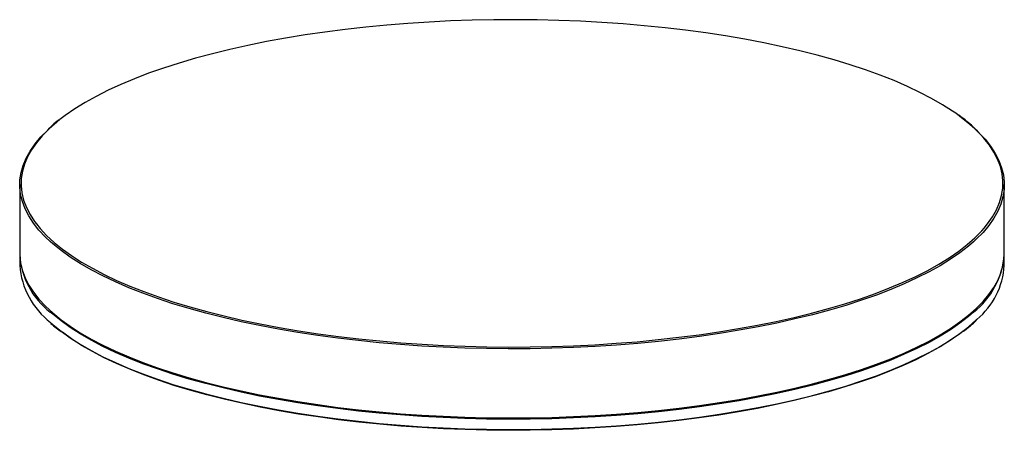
# Paper-space layout '_Dimétrica' of a CAD drawing. Header units: millimetres. Extents: x -72 to 73, y -24 to 36.
import ezdxf

# ---------------------------------------------------------------- set-up
doc = ezdxf.new("R2010")
doc.units = ezdxf.units.MM

psp = doc.layouts.new('_Dimétrica')

# ---------------------------------------------------------------- linework, layer by layer
at = {"color": 7, "linetype": 'Continuous', "lineweight": 25}
for p, q in [((-72.5, 12.07), (-72.5, 1.89)), ((72.5, 1.89), (72.5, 12.07)), ((-72.5, 1.7), (-72.5, 0.19)), ((72.5, 0.19), (72.5, 1.7))]:
    psp.add_line(p, q, dxfattribs=at)
at = {"color": 7, "linetype": 'Continuous', "lineweight": 25, "flags": 128}
for points in [[(65.35, 22.57), (64.87, 22.9), (63.4, 23.84), (61.8, 24.77), (60.08, 25.66), (58.24, 26.54), (56.29, 27.38), (54.23, 28.2), (52.06, 28.98), (49.79, 29.73), (47.42, 30.45), (44.96, 31.13), (42.41, 31.77), (39.78, 32.38), (37.07, 32.95), (34.29, 33.47), (31.44, 33.96), (28.53, 34.4), (25.56, 34.8), (22.55, 35.15), (19.48, 35.46), (16.39, 35.73), (13.25, 35.95), (10.1, 36.12), (6.92, 36.25), (3.73, 36.32), (0.53, 36.36), (-2.66, 36.34), (-5.86, 36.28), (-9.04, 36.17), (-12.2, 36.01), (-15.34, 35.81), (-18.45, 35.56), (-21.53, 35.26), (-24.56, 34.92), (-27.54, 34.54), (-30.47, 34.11), (-33.34, 33.64), (-36.15, 33.13), (-38.88, 32.57), (-41.54, 31.98), (-44.12, 31.35), (-46.61, 30.68), (-49.01, 29.97), (-51.31, 29.24), (-53.51, 28.46), (-55.61, 27.66), (-57.6, 26.82), (-59.48, 25.96), (-61.24, 25.07), (-62.88, 24.15), (-64.4, 23.21), (-65.79, 22.25), (-66.57, 21.66)], [(-67.99, 3.68), (-68.72, 4.36), (-69.67, 5.38), (-70.49, 6.42), (-71.17, 7.46), (-71.71, 8.52), (-72.11, 9.58), (-72.37, 10.64), (-72.49, 11.71), (-72.47, 12.78), (-72.3, 13.85), (-72, 14.91), (-71.55, 15.97), (-70.96, 17.02), (-70.23, 18.06), (-69.37, 19.09), (-68.37, 20.11), (-68.05, 20.41)], [(67.94, 20.51), (68.72, 19.77), (69.67, 18.75), (70.49, 17.72), (71.17, 16.67), (71.71, 15.62), (72.11, 14.56), (72.37, 13.49), (72.49, 12.42), (72.47, 11.35), (72.3, 10.29), (72, 9.22), (71.55, 8.16), (70.96, 7.11), (70.23, 6.07), (69.37, 5.04), (68.37, 4.03), (67.96, 3.65)], [(-70.04, 6.28), (-69.48, 5.59), (-68.53, 4.57), (-67.44, 3.57), (-66.22, 2.58), (-64.87, 1.62), (-63.4, 0.67), (-61.8, -0.25), (-60.08, -1.15), (-58.24, -2.02), (-56.29, -2.87), (-54.23, -3.68), (-52.06, -4.47), (-49.79, -5.22), (-47.42, -5.94), (-44.96, -6.62), (-42.41, -7.26), (-39.78, -7.87), (-37.07, -8.43), (-34.29, -8.96), (-31.44, -9.45), (-28.53, -9.89), (-25.56, -10.29)], [(-25.56, -10.29), (-22.55, -10.64), (-19.48, -10.95), (-16.39, -11.22), (-13.25, -11.44), (-10.1, -11.61), (-6.92, -11.73), (-3.73, -11.81), (-0.53, -11.84), (2.66, -11.83), (5.86, -11.76), (9.04, -11.65), (12.2, -11.5), (15.34, -11.29), (18.45, -11.05), (21.53, -10.75), (24.56, -10.41), (27.54, -10.03), (30.47, -9.6), (33.34, -9.13), (36.15, -8.61), (38.88, -8.06), (41.54, -7.47), (44.12, -6.84), (46.61, -6.17), (49.01, -5.46), (51.31, -4.72), (53.51, -3.95), (55.61, -3.14), (57.6, -2.31), (59.48, -1.45), (61.24, -0.55), (62.88, 0.36), (64.4, 1.3), (65.79, 2.26), (67.05, 3.24), (68.18, 4.24), (69.18, 5.25), (69.55, 5.67)], [(-72.5, 1.89), (-72.49, 1.53), (-72.37, 0.46), (-72.11, -0.6), (-71.71, -1.67), (-71.17, -2.72), (-70.49, -3.76), (-69.67, -4.8), (-68.72, -5.82), (-67.63, -6.82), (-66.41, -7.81), (-65.05, -8.78), (-63.57, -9.73), (-61.97, -10.66), (-60.24, -11.56), (-58.4, -12.43), (-56.44, -13.28), (-54.38, -14.1), (-52.2, -14.88), (-49.93, -15.64), (-47.55, -16.36), (-45.08, -17.04), (-42.53, -17.69), (-39.89, -18.29), (-37.17, -18.86), (-34.38, -19.39), (-31.53, -19.88), (-28.61, -20.32), (-25.63, -20.72)], [(-25.63, -20.72), (-22.61, -21.08), (-19.54, -21.39), (-16.43, -21.65), (-13.29, -21.87), (-10.13, -22.04), (-6.94, -22.17), (-3.74, -22.25), (-0.54, -22.28), (2.67, -22.26), (5.87, -22.2), (9.06, -22.09), (12.24, -21.93), (15.39, -21.73), (18.51, -21.48), (21.59, -21.18), (24.63, -20.84), (27.62, -20.46), (30.56, -20.03), (33.44, -19.56), (36.25, -19.04), (38.99, -18.49), (41.66, -17.89), (44.24, -17.26), (46.74, -16.59), (49.14, -15.88), (51.45, -15.14), (53.66, -14.36), (55.77, -13.56), (57.76, -12.72), (59.64, -11.85), (61.41, -10.96), (63.05, -10.04), (64.57, -9.1), (65.97, -8.14), (67.23, -7.16), (68.37, -6.16), (69.37, -5.14), (70.23, -4.11), (70.96, -3.07), (71.55, -2.02), (72, -0.96), (72.3, 0.1), (72.47, 1.17), (72.5, 1.89)], [(-25.56, -22.54), (-28.53, -22.14), (-31.44, -21.7), (-34.29, -21.22), (-37.07, -20.69), (-39.78, -20.12), (-42.41, -19.52), (-44.96, -18.87), (-47.42, -18.19), (-49.79, -17.48), (-52.06, -16.72), (-54.23, -15.94), (-56.29, -15.12), (-58.24, -14.28), (-60.08, -13.41), (-61.8, -12.51), (-63.4, -11.59), (-64.87, -10.64), (-66.22, -9.67), (-66.26, -9.64)], [(66.37, -9.56), (65.79, -10), (64.4, -10.96), (62.88, -11.9), (61.24, -12.81), (59.48, -13.7), (57.6, -14.57), (55.61, -15.4), (53.51, -16.21), (51.31, -16.98), (49.01, -17.72), (46.61, -18.42), (44.12, -19.09), (41.54, -19.72), (38.88, -20.32), (36.15, -20.87), (33.34, -21.38), (30.47, -21.85), (27.54, -22.28), (24.56, -22.67), (21.53, -23.01), (18.45, -23.3), (15.34, -23.55), (12.2, -23.75), (9.04, -23.91), (5.86, -24.02), (2.66, -24.08), (-0.53, -24.1), (-3.73, -24.07), (-6.92, -23.99), (-10.1, -23.86), (-13.25, -23.69), (-16.39, -23.47), (-19.48, -23.21), (-22.55, -22.9), (-25.56, -22.54)]]:
    psp.add_lwpolyline(points, dxfattribs=at)
at = {"color": 8, "linetype": 'Continuous', "lineweight": 25, "flags": 128}
for points in [[(69.55, 5.67), (70.04, 6.28), (70.76, 7.32), (71.35, 8.36), (71.8, 9.42), (72.1, 10.48), (72.27, 11.55), (72.29, 12.61), (72.17, 13.68), (71.92, 14.74), (71.52, 15.8), (70.98, 16.85), (70.3, 17.89), (69.48, 18.92), (68.53, 19.94), (67.44, 20.94), (66.22, 21.93), (65.35, 22.57)], [(-66.57, 21.66), (-67.05, 21.27), (-68.18, 20.28), (-69.18, 19.26), (-70.04, 18.24), (-70.76, 17.2), (-71.35, 16.15), (-71.8, 15.09), (-72.1, 14.03), (-72.27, 12.97), (-72.29, 11.9), (-72.17, 10.84), (-71.92, 9.77), (-71.52, 8.72), (-70.98, 7.66), (-70.3, 6.62), (-70.04, 6.28)], [(-25.63, -10.54), (-28.61, -10.14), (-31.53, -9.69), (-34.38, -9.21), (-37.17, -8.68), (-39.89, -8.11), (-42.53, -7.5), (-45.08, -6.86), (-47.55, -6.17), (-49.93, -5.46), (-52.2, -4.7), (-54.38, -3.92), (-56.44, -3.1), (-58.4, -2.25), (-60.24, -1.38), (-61.97, -0.48), (-63.57, 0.45), (-65.05, 1.4), (-66.41, 2.37), (-67.63, 3.36), (-67.99, 3.68)], [(67.96, 3.65), (67.23, 3.03), (65.97, 2.04), (64.57, 1.08), (63.05, 0.14), (61.41, -0.78), (59.64, -1.67), (57.76, -2.54), (55.77, -3.38), (53.66, -4.18), (51.45, -4.96), (49.14, -5.7), (46.74, -6.41), (44.24, -7.08), (41.66, -7.71), (38.99, -8.31), (36.25, -8.86), (33.44, -9.38), (30.56, -9.85), (27.62, -10.28), (24.63, -10.66), (21.59, -11), (18.51, -11.3), (15.39, -11.55), (12.24, -11.75), (9.06, -11.91), (5.87, -12.02), (2.67, -12.08), (-0.54, -12.1), (-3.74, -12.07), (-6.94, -11.99), (-10.13, -11.86), (-13.29, -11.69), (-16.43, -11.47), (-19.54, -11.2), (-22.61, -10.89), (-25.63, -10.54)], [(-25.63, -20.91), (-28.61, -20.51), (-31.53, -20.07), (-34.38, -19.58), (-37.17, -19.05), (-39.89, -18.48), (-42.53, -17.87), (-45.08, -17.23), (-47.55, -16.55), (-49.93, -15.83), (-52.2, -15.07), (-54.38, -14.29), (-56.44, -13.47), (-58.4, -12.62), (-60.24, -11.75), (-61.97, -10.85), (-63.57, -9.92), (-65.05, -8.97), (-66.41, -8), (-67.63, -7.01), (-67.99, -6.69)], [(67.96, -6.72), (67.23, -7.35), (65.97, -8.33), (64.57, -9.29), (63.05, -10.23), (61.41, -11.15), (59.64, -12.04), (57.76, -12.91), (55.77, -13.75), (53.66, -14.55), (51.45, -15.33), (49.14, -16.07), (46.74, -16.78), (44.24, -17.45), (41.66, -18.08), (38.99, -18.68), (36.25, -19.23), (33.44, -19.75), (30.56, -20.22), (27.62, -20.65), (24.63, -21.03), (21.59, -21.37), (18.51, -21.67), (15.39, -21.92), (12.24, -22.12), (9.06, -22.28), (5.87, -22.39), (2.67, -22.45), (-0.54, -22.47), (-3.74, -22.44), (-6.94, -22.36), (-10.13, -22.23), (-13.29, -22.06), (-16.43, -21.84), (-19.54, -21.58), (-22.61, -21.26), (-25.63, -20.91)], [(-67.97, -8.22), (-67.63, -8.52), (-66.41, -9.51), (-65.05, -10.48), (-63.57, -11.43), (-61.97, -12.35), (-60.24, -13.26), (-58.4, -14.13), (-56.44, -14.98), (-54.38, -15.8), (-52.2, -16.58), (-49.93, -17.34), (-47.55, -18.05), (-45.08, -18.74), (-42.53, -19.38), (-39.89, -19.99), (-37.17, -20.56), (-34.38, -21.09), (-31.53, -21.57), (-28.61, -22.02), (-25.63, -22.42)], [(-25.63, -22.42), (-22.61, -22.77), (-19.54, -23.08), (-16.43, -23.35), (-13.29, -23.57), (-10.13, -23.74), (-6.94, -23.87), (-3.74, -23.95), (-0.54, -23.98), (2.67, -23.96), (5.87, -23.9), (9.06, -23.79), (12.24, -23.63), (15.39, -23.43), (18.51, -23.18), (21.59, -22.88), (24.63, -22.54), (27.62, -22.16), (30.56, -21.73), (33.44, -21.25), (36.25, -20.74), (38.99, -20.19), (41.66, -19.59), (44.24, -18.96), (46.74, -18.29), (49.14, -17.58), (51.45, -16.84), (53.66, -16.06), (55.77, -15.25), (57.76, -14.42), (59.64, -13.55), (61.41, -12.66), (63.05, -11.74), (64.57, -10.8), (65.97, -9.84), (67.23, -8.85), (68.37, -7.85), (68.46, -7.76)]]:
    psp.add_lwpolyline(points, dxfattribs=at)
at = {"color": 7, "linetype": 'Continuous', "lineweight": 25}
for centre, radius, start, end in [((-61.04, 2.44), 11.48, 183.2565, 232.6995), ((60.69, 2.62), 11.83, 307.8634, 355.9811), ((-60.83, 1.05), 11.7, 184.2221, 232.4302), ((61.3, 0.87), 11.22, 309.6692, 356.5076)]:
    psp.add_arc(centre, radius, start, end, dxfattribs=at)
for points, knots in [([(67.87, 20.63), (67.59, 20.88), (66.94, 21.45), (66.12, 22.08), (65.56, 22.46), (65.45, 22.54)], [0, 0, 0, 0, 0.386025, 0.876787, 1, 1, 1, 1]), ([(-66.71, 21.61), (-67.05, 21.34), (-67.5, 20.99), (-67.89, 20.62), (-67.98, 20.53)], [0, 0, 0, 0, 0.750999, 1, 1, 1, 1]), ([(-67.9, -8.35), (-67.64, -8.58), (-67.17, -9), (-66.62, -9.42), (-66.37, -9.61)], [0, 0, 0, 0, 0.542266, 1, 1, 1, 1]), ([(66.5, -9.52), (66.55, -9.48), (67.02, -9.13), (67.66, -8.59), (68.2, -8.08), (68.4, -7.88)], [0, 0, 0, 0, 0.069418, 0.651092, 1, 1, 1, 1])]:
    psp.add_open_spline(points, degree=3, knots=knots, dxfattribs=at)

doc.saveas('drawing.dxf')
